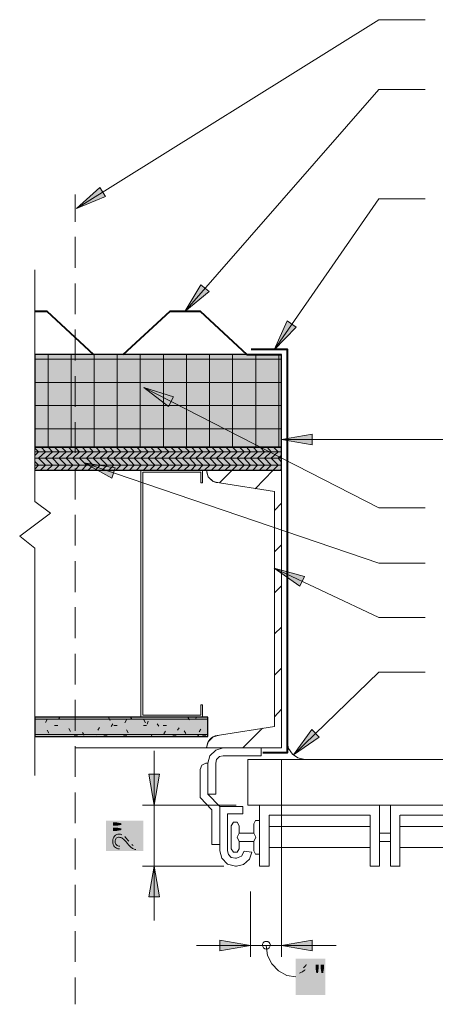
# Model space of a CAD drawing. Header units: inches. Extents: x 32 to 1061, y -183 to 263.
# Tile 9 of 16: x 1001 to 1022, y -174 to -125. Entities that reach past the tile are written whole.
import ezdxf

# ---------------------------------------------------------------- set-up
doc = ezdxf.new("R2010")
doc.units = ezdxf.units.IN
doc.header["$MEASUREMENT"] = 0
doc.layers.add('PDF_Geometry', color=7, linetype='Continuous')
doc.layers.add('PDF_Solid Fills', color=7, linetype='Continuous')

msp = doc.modelspace()

# ---------------------------------------------------------------- hatches: boundary and pattern name
at = {"layer": 'PDF_Solid Fills', "transparency": 33554559}
h = msp.add_hatch(color=256, dxfattribs=at)
h.paths.add_polyline_path([(1005.987299, -165.416956), (1005.760374, -165.458215), (1005.574707, -165.458215), (1005.574707, -165.293178), (1005.760374, -165.293178), (1005.987299, -165.334437)], flags=0)
h.paths.add_polyline_path([(1005.987299, -165.159086), (1005.760374, -165.200345), (1005.574707, -165.200345), (1005.574707, -165.035308), (1005.760374, -165.035308), (1005.987299, -165.076567)], flags=0)
h = msp.add_hatch(color=256, dxfattribs=at)
h.paths.add_polyline_path([(1006.595873, -165.623252), (1006.729965, -165.623252), (1006.729965, -166.396862)], flags=0)
h.paths.add_polyline_path([(1005.915096, -166.22151), (1005.904781, -166.365917)], flags=0)
h.paths.add_polyline_path([(1006.172966, -165.747029, 0.051832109), (1006.028559, -165.654196)], flags=0)
h.paths.add_polyline_path([(1006.368947, -165.973955, 0.018009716), (1006.523669, -166.138992)], flags=0)
h.paths.add_polyline_path([(1006.595873, -166.190566), (1006.595873, -165.623252)], flags=0)
h = msp.add_hatch(color=256, dxfattribs=at)
h.paths.add_polyline_path([(1015.363453, -173.328407), (1015.219046, -173.328407), (1015.219046, -172.420705)], flags=0)
h.paths.add_polyline_path([(1014.940546, -172.596057), (1014.940546, -172.461964)], flags=0)
h.paths.add_polyline_path([(1014.940546, -172.461964, 0.04278767), (1015.146842, -172.317557)], flags=0)
h.paths.add_polyline_path([(1015.27062, -172.162835), (1015.363453, -172.162835), (1015.363453, -173.328407)], flags=0)
h = msp.add_hatch(color=256, dxfattribs=at)
h.paths.add_polyline_path([(1015.78636, -172.585742), (1015.745101, -172.358816), (1015.745101, -172.17315), (1015.899823, -172.17315), (1015.899823, -172.358816), (1015.868878, -172.585742)], flags=0)
h.paths.add_polyline_path([(1016.04423, -172.585742), (1016.002971, -172.358816), (1016.002971, -172.17315), (1016.168007, -172.17315), (1016.168007, -172.358816), (1016.126748, -172.585742)], flags=0)

# ---------------------------------------------------------------- linework, layer by layer
at = {"layer": 'PDF_Geometry', "lineweight": 9}
for points in [[(1003.738673, -134.255943), (1018.922059, -124.786957), (1021.253204, -124.786957)], [(1009.184887, -139.413344), (1018.922059, -128.293989), (1021.253204, -128.293989)], [(1003.676784, -134.916091), (1003.676784, -133.554537)], [(1013.661511, -141.331896), (1018.922059, -133.760833), (1021.253204, -133.760833)], [(1003.676784, -137.226606), (1003.676784, -135.679386)], [(1001.655083, -162.683533), (1001.655083, -151.275364), (1000.891788, -150.677106), (1002.439008, -149.521848), (1001.655083, -148.944219), (1001.655083, -137.329754)], [(1003.676784, -139.557751), (1003.676784, -138.010531)], [(1003.676784, -141.868266), (1003.676784, -140.321046)], [(1003.676784, -144.199411), (1003.676784, -142.652191)], [(1007.121927, -143.22982), (1018.922059, -149.253663), (1021.253204, -149.253663)], [(1003.676784, -146.509926), (1003.676784, -144.962706)], [(1004.130635, -147.005037), (1018.922059, -152.038659), (1021.253204, -152.038659)], [(1003.676784, -148.841071), (1003.676784, -147.293851)], [(1003.676784, -151.151587), (1003.676784, -149.604366)], [(1003.676784, -153.482731), (1003.676784, -151.935511)], [(1013.661511, -152.286215), (1018.922059, -154.761767), (1021.253204, -154.761767)], [(1003.676784, -155.793247), (1003.676784, -154.246027)], [(1003.676784, -158.124392), (1003.676784, -156.577172)], [(1014.631102, -161.652053), (1018.922059, -157.505504), (1021.253204, -157.505504)], [(1003.676784, -160.434907), (1003.676784, -158.887687)], [(1010.340145, -159.857278), (1001.655083, -159.857278)], [(1002.273971, -159.877908), (1002.191453, -160.022315)], [(1002.913489, -159.75413), (1002.8516, -159.836648)], [(1005.4303, -159.919167), (1005.347782, -159.77476)], [(1006.255484, -159.898537), (1006.172966, -160.042944)], [(1006.523669, -159.857278), (1006.46178, -159.75413)], [(1007.204446, -160.042944), (1007.121927, -159.898537)], [(1009.411813, -159.898537), (1009.329295, -159.75413)], [(1009.762516, -159.75413), (1009.741887, -159.816019)], [(1001.675713, -160.373018), (1001.655083, -160.352389)], [(1002.35649, -160.558685), (1002.273971, -160.414277)], [(1002.645304, -160.166722), (1002.810341, -160.166722)], [(1003.449858, -160.476166), (1003.36734, -160.331759)], [(1004.89393, -160.26987), (1004.811412, -160.414277)], [(1005.574707, -160.084204), (1005.492189, -160.228611)], [(1005.615967, -160.166722), (1005.781003, -160.166722)], [(1006.338003, -160.538055), (1006.255484, -160.393648)], [(1007.101298, -160.166722), (1007.266335, -160.166722)], [(1007.348853, -159.960426), (1007.286964, -160.104833)], [(1007.885223, -160.207981), (1007.802704, -160.084204)], [(1008.091519, -160.166722), (1008.256555, -160.166722)], [(1008.896073, -160.2905), (1008.813555, -160.414277)], [(1009.226147, -160.579314), (1009.143628, -160.434907)], [(1009.989442, -160.352389), (1009.906924, -160.496796)], [(1010.340145, -160.620573), (1001.655083, -160.620573)], [(1003.635525, -160.661833), (1003.800562, -160.661833)], [(1004.130635, -160.661833), (1004.048117, -160.517425)], [(1004.749523, -160.723721), (1004.728894, -160.703092)], [(1005.120856, -160.661833), (1005.285893, -160.661833)], [(1006.111077, -160.661833), (1006.276114, -160.661833)], [(1007.534519, -160.641203), (1007.49326, -160.723721)], [(1008.215296, -160.455537), (1008.132778, -160.599944)], [(1008.586629, -160.661833), (1008.751666, -160.661833)], [(1009.886294, -160.723721), (1009.824405, -160.620573)], [(1010.07196, -160.661833), (1010.236997, -160.661833)], [(1003.676784, -162.745422), (1003.676784, -161.218832)], [(1011.10344, -161.30135), (1003.676784, -161.30135)], [(1010.340145, -163.611865), (1010.340145, -162.064645), (1010.443293, -161.693313), (1010.732108, -161.404498), (1011.10344, -161.30135), (1013.021993, -161.30135), (1013.021993, -161.693313), (1011.10344, -161.693313), (1010.917774, -161.734572), (1010.773367, -161.878979), (1010.732108, -162.064645), (1010.732108, -163.611865), (1010.340145, -163.611865), (1010.938404, -164.230753)], [(1014.032844, -161.30135), (1013.021993, -161.30135)], [(1010.340145, -162.064645), (1010.236997, -162.064645), (1010.030701, -162.167793), (1009.948183, -162.374089), (1009.948183, -163.776902), (1010.546441, -164.39579), (1010.546441, -166.149306), (1010.938404, -166.149306)], [(1003.676784, -165.076567), (1003.676784, -163.529347)], [(1018.963318, -164.168865), (1018.963318, -167.222046), (1018.488837, -167.222046), (1018.488837, -164.663975), (1013.413956, -164.663975), (1013.413956, -167.222046), (1012.939475, -167.222046), (1012.939475, -164.168865)], [(1019.994798, -167.222046), (1019.499688, -167.222046), (1019.499688, -164.168865)], [(1025.544161, -164.168865), (1025.544161, -167.222046), (1025.06968, -167.222046), (1025.06968, -164.663975), (1019.994798, -164.663975)], [(1019.974169, -164.663975), (1019.974169, -167.222046)], [(1012.939475, -164.93216), (1012.733179, -164.93216), (1012.65066, -165.097197), (1012.65066, -165.571678), (1011.907995, -165.571678), (1011.907995, -165.200345), (1011.804847, -165.014678), (1011.61918, -165.014678), (1011.516032, -165.200345), (1011.516032, -166.355602), (1011.61918, -166.520639), (1011.804847, -166.520639), (1011.907995, -166.355602), (1011.907995, -165.98427), (1012.65066, -165.98427), (1012.65066, -166.45875), (1012.733179, -166.623787), (1012.939475, -166.623787)], [(1018.488837, -165.241604), (1013.413956, -165.241604)], [(1025.06968, -165.241604), (1019.994798, -165.241604)], [(1003.676784, -167.387082), (1003.676784, -165.839862)], [(1011.907995, -165.571678), (1011.804847, -165.777974), (1011.907995, -165.98427)], [(1012.65066, -165.98427), (1012.753808, -165.777974), (1012.65066, -165.571678)], [(1019.499688, -165.571678), (1018.963318, -165.571678), (1019.499688, -165.571678)], [(1018.488837, -166.293714), (1013.413956, -166.293714)], [(1019.499688, -165.98427), (1018.963318, -165.98427), (1019.499688, -165.98427)], [(1025.06968, -166.293714), (1019.994798, -166.293714)], [(1003.676784, -169.718227), (1003.676784, -168.171007)], [(1012.485624, -168.54234), (1012.485624, -171.781187)], [(1003.676784, -172.028743), (1003.676784, -170.481523)], [(1003.676784, -174.153592), (1003.676784, -172.812667)]]:
    msp.add_lwpolyline(points, dxfattribs=at)
for points in [[(1003.738673, -134.255943), (1005.203375, -133.657685), (1004.91456, -133.203834)], [(1009.184887, -139.413344), (1010.402034, -138.423123), (1009.989442, -138.07242)], [(1013.661511, -141.331896), (1014.775509, -140.197268), (1014.321658, -139.887824)], [(1007.121927, -143.22982), (1008.359703, -144.178781), (1008.607259, -143.704301)], [(1004.130635, -147.005037), (1005.512819, -147.768332), (1005.677855, -147.252592)], [(1010.07196, -159.75413), (1010.07196, -159.135242), (1009.989442, -159.135242), (1009.989442, -159.650982), (1007.080668, -159.650982), (1007.080668, -147.479518), (1009.989442, -147.479518), (1009.989442, -148.015887), (1010.07196, -148.015887), (1010.07196, -147.37637), (1006.97752, -147.37637), (1006.97752, -159.75413)], [(1013.661511, -152.286215), (1014.961176, -153.193917), (1015.188101, -152.698807)], [(1014.631102, -161.652053), (1015.930767, -160.764981), (1015.559434, -160.373018)], [(1012.15555, -166.47938), (1012.031772, -166.726935), (1011.784217, -166.830083), (1011.722328, -166.830083), (1011.516032, -166.788824), (1011.371625, -166.644417), (1011.330366, -166.45875), (1011.330366, -164.602086), (1012.093661, -164.602086), (1012.093661, -164.230753), (1010.938404, -164.230753), (1010.938404, -166.45875), (1011.041552, -166.830083), (1011.330366, -167.118898), (1011.722328, -167.222046), (1011.784217, -167.222046), (1012.13492, -167.139527), (1012.423735, -166.871342), (1012.547512, -166.520639)]]:
    msp.add_lwpolyline(points, close=True, dxfattribs=at)
at = {"layer": 'PDF_Geometry', "lineweight": 40}
for points in [[(1001.655083, -139.392714), (1002.253342, -139.392714), (1004.605116, -141.579452)], [(1006.090447, -141.579452), (1008.442222, -139.392714), (1009.948183, -139.392714), (1012.299957, -141.579452), (1014.032844, -141.579452)], [(1012.506253, -141.311267), (1014.321658, -141.311267), (1014.321658, -161.548905), (1013.104512, -161.548905)]]:
    msp.add_lwpolyline(points, dxfattribs=at)
at = {"layer": 'PDF_Geometry', "lineweight": 30}
msp.add_lwpolyline([(1001.655083, -147.37637), (1014.032844, -147.37637), (1014.032844, -146.221112), (1001.655083, -146.221112), (1014.032844, -146.221112), (1014.032844, -141.579452), (1001.655083, -141.579452), (1001.655083, -146.221112)], dxfattribs=at)
at = {"layer": 'PDF_Geometry', "color": 250, "lineweight": 9, "true_color": 0x171717}
for points in [[(1002.31523, -141.579452), (1002.31523, -146.221112), (1002.542156, -146.448038), (1002.191453, -146.778111), (1002.542156, -147.128814), (1002.273971, -147.37637)], [(1003.470488, -146.221112), (1003.470488, -141.579452)], [(1004.625746, -146.221112), (1004.625746, -141.579452)], [(1005.781003, -146.221112), (1005.781003, -141.579452)], [(1006.936261, -146.221112), (1006.936261, -141.579452)], [(1008.112148, -146.221112), (1008.112148, -141.579452)], [(1009.267406, -146.221112), (1009.267406, -141.579452)], [(1010.422664, -146.221112), (1010.422664, -141.579452)], [(1011.577921, -141.579452), (1011.577921, -146.221112), (1011.804847, -146.448038), (1011.474773, -146.778111), (1011.804847, -147.128814), (1011.557292, -147.37637)], [(1012.753808, -146.221112), (1012.753808, -141.579452)], [(1013.909066, -146.221112), (1013.909066, -141.579452)], [(1001.655083, -141.806377), (1014.032844, -141.806377)], [(1001.655083, -142.982265), (1014.032844, -142.982265)], [(1001.655083, -144.137522), (1014.032844, -144.137522)], [(1001.655083, -145.29278), (1014.032844, -145.29278)], [(1001.655083, -146.262371), (1001.84075, -146.448038), (1001.655083, -146.633704)], [(1001.655083, -146.448038), (1014.032844, -146.448038)], [(1001.964527, -146.221112), (1002.191453, -146.448038), (1001.84075, -146.778111), (1002.191453, -147.128814), (1001.943898, -147.37637)], [(1002.645304, -146.221112), (1002.87223, -146.448038), (1002.542156, -146.778111), (1002.87223, -147.128814), (1002.624674, -147.37637)], [(1002.996007, -146.221112), (1003.222933, -146.448038), (1002.87223, -146.778111), (1003.222933, -147.128814), (1002.975378, -147.37637)], [(1003.34671, -146.221112), (1003.553006, -146.448038), (1003.222933, -146.778111), (1003.553006, -147.128814), (1003.305451, -147.37637)], [(1003.676784, -146.221112), (1003.90371, -146.448038), (1003.553006, -146.778111), (1003.90371, -147.128814), (1003.656154, -147.37637)], [(1004.027487, -146.221112), (1004.254413, -146.448038), (1003.90371, -146.778111), (1004.254413, -147.128814), (1004.006858, -147.37637)], [(1004.37819, -146.221112), (1004.584486, -146.448038), (1004.254413, -146.778111), (1004.584486, -147.128814), (1004.336931, -147.37637)], [(1004.708264, -146.221112), (1004.93519, -146.448038), (1004.584486, -146.778111), (1004.93519, -147.128814), (1004.687634, -147.37637)], [(1005.058967, -146.221112), (1005.285893, -146.448038), (1004.93519, -146.778111), (1005.285893, -147.128814), (1005.038338, -147.37637)], [(1005.409671, -146.221112), (1005.615967, -146.448038), (1005.285893, -146.778111), (1005.615967, -147.128814), (1005.368411, -147.37637)], [(1005.739744, -146.221112), (1005.96667, -146.448038), (1005.615967, -146.778111), (1005.96667, -147.128814), (1005.719115, -147.37637)], [(1006.090447, -146.221112), (1006.317373, -146.448038), (1005.96667, -146.778111), (1006.317373, -147.128814), (1006.069818, -147.37637)], [(1006.441151, -146.221112), (1006.647447, -146.448038), (1006.317373, -146.778111), (1006.647447, -147.128814), (1006.399891, -147.37637)], [(1006.771224, -146.221112), (1006.99815, -146.448038), (1006.647447, -146.778111), (1006.99815, -147.128814), (1006.750595, -147.37637)], [(1007.121927, -146.221112), (1007.348853, -146.448038), (1006.99815, -146.778111), (1007.348853, -147.128814), (1007.101298, -147.37637)], [(1007.472631, -146.221112), (1007.678927, -146.448038), (1007.348853, -146.778111), (1007.678927, -147.128814), (1007.431371, -147.37637)], [(1007.802704, -146.221112), (1008.02963, -146.448038), (1007.678927, -146.778111), (1008.02963, -147.128814), (1007.782075, -147.37637)], [(1008.153407, -146.221112), (1008.380333, -146.448038), (1008.02963, -146.778111), (1008.380333, -147.128814), (1008.132778, -147.37637)], [(1008.483481, -146.221112), (1008.710407, -146.448038), (1008.380333, -146.778111), (1008.710407, -147.128814), (1008.462851, -147.37637)], [(1008.834184, -146.221112), (1009.06111, -146.448038), (1008.710407, -146.778111), (1009.06111, -147.128814), (1008.813555, -147.37637)], [(1009.184887, -146.221112), (1009.411813, -146.448038), (1009.06111, -146.778111), (1009.411813, -147.128814), (1009.143628, -147.37637)], [(1009.514961, -146.221112), (1009.741887, -146.448038), (1009.411813, -146.778111), (1009.741887, -147.128814), (1009.494331, -147.37637)], [(1009.865664, -146.221112), (1010.09259, -146.448038), (1009.741887, -146.778111), (1010.09259, -147.128814), (1009.845035, -147.37637)], [(1010.216368, -146.221112), (1010.443293, -146.448038), (1010.09259, -146.778111), (1010.443293, -147.128814), (1010.175108, -147.37637)], [(1010.546441, -146.221112), (1010.773367, -146.448038), (1010.443293, -146.778111), (1010.773367, -147.128814), (1010.525812, -147.37637)], [(1010.897144, -146.221112), (1011.12407, -146.448038), (1010.773367, -146.778111), (1011.12407, -147.128814), (1010.876515, -147.37637)], [(1011.247848, -146.221112), (1011.474773, -146.448038), (1011.12407, -146.778111), (1011.474773, -147.128814), (1011.206588, -147.37637)], [(1011.928624, -146.221112), (1012.15555, -146.448038), (1011.804847, -146.778111), (1012.15555, -147.128814), (1011.907995, -147.37637)], [(1012.279328, -146.221112), (1012.485624, -146.448038), (1012.15555, -146.778111), (1012.485624, -147.128814), (1012.238068, -147.37637)], [(1012.609401, -146.221112), (1012.836327, -146.448038), (1012.485624, -146.778111), (1012.836327, -147.128814), (1012.588772, -147.37637)], [(1012.960104, -146.221112), (1013.18703, -146.448038), (1012.836327, -146.778111), (1013.18703, -147.128814), (1012.939475, -147.37637)], [(1013.310808, -146.221112), (1013.517104, -146.448038), (1013.18703, -146.778111), (1013.517104, -147.128814), (1013.269548, -147.37637)], [(1013.640881, -146.221112), (1013.867807, -146.448038), (1013.517104, -146.778111), (1013.867807, -147.128814), (1013.620252, -147.37637)], [(1014.032844, -146.613074), (1013.867807, -146.778111), (1014.032844, -146.963778)], [(1013.991584, -146.221112), (1014.032844, -146.262371)], [(1001.655083, -146.778111), (1014.032844, -146.778111)], [(1001.655083, -146.943148), (1001.84075, -147.128814), (1001.655083, -147.314481)], [(1001.655083, -147.128814), (1014.032844, -147.128814)], [(1013.970955, -147.37637), (1014.032844, -147.314481)]]:
    msp.add_lwpolyline(points, dxfattribs=at)
at = {"layer": 'PDF_Geometry', "lineweight": 18}
for points in [[(1014.032844, -145.829149), (1014.032844, -145.313409)], [(1014.032844, -146.406778), (1014.032844, -145.829149), (1048.33987, -145.829149), (1048.33987, -146.406778)], [(1010.917774, -160.661833), (1010.60833, -160.744351), (1010.360775, -160.991906), (1010.278256, -161.30135), (1014.032844, -161.30135), (1014.032844, -147.37637), (1010.278256, -147.37637), (1010.360775, -147.706443), (1010.60833, -147.933369), (1010.917774, -148.015887), (1011.557292, -147.37637)], [(1010.298886, -161.136313), (1010.278256, -161.30135), (1014.032844, -161.30135), (1014.032844, -147.37637), (1010.278256, -147.37637), (1010.298886, -147.541406), (1010.360775, -147.706443), (1010.463923, -147.830221), (1010.60833, -147.933369), (1010.752737, -147.995258), (1010.917774, -148.015887), (1013.68214, -148.449109), (1013.68214, -160.228611), (1010.917774, -160.661833), (1013.68214, -160.228611), (1013.68214, -148.449109), (1010.917774, -148.015887)], [(1012.712549, -148.304702), (1013.620252, -147.37637)], [(1013.68214, -149.39807), (1014.032844, -149.026738)], [(1013.68214, -151.461031), (1014.032844, -151.110327)], [(1013.68214, -153.523991), (1014.032844, -153.173287)], [(1013.68214, -155.586951), (1014.032844, -155.236247)], [(1013.68214, -157.649911), (1014.032844, -157.299208)], [(1013.68214, -159.7335), (1014.032844, -159.362168)], [(1012.093661, -161.30135), (1013.083882, -160.311129)], [(1010.402034, -160.930017), (1010.546441, -160.78561)], [(1014.321658, -160.991906), (1014.383547, -161.32198), (1014.589843, -161.610794), (1014.858028, -161.796461), (1015.208731, -161.878979)], [(1007.637667, -161.445757), (1007.637667, -169.945153)], [(1030.103303, -161.878979), (1012.341216, -161.878979), (1012.341216, -164.168865), (1029.7526, -164.168865)], [(1014.032844, -161.878979), (1014.032844, -171.203559), (1014.032844, -171.781187)], [(1011.763588, -164.168865), (1007.637667, -164.168865), (1007.060039, -164.168865)], [(1011.1447, -167.222046), (1007.637667, -167.222046), (1007.060039, -167.222046)], [(1012.485624, -168.501081), (1012.485624, -171.203559), (1012.485624, -171.781187)], [(1009.762516, -171.203559), (1016.776581, -171.203559)], [(1013.269548, -171.203559), (1013.331437, -171.698669), (1013.558363, -172.131891), (1013.888436, -172.482594), (1014.301028, -172.709519), (1014.75488, -172.771408)]]:
    msp.add_lwpolyline(points, dxfattribs=at)
for points in [[(1014.032844, -145.829149), (1015.580064, -146.097334), (1015.580064, -145.560965)], [(1007.637667, -164.168865), (1007.905852, -162.621645), (1007.369483, -162.621645)], [(1007.637667, -167.222046), (1007.369483, -168.769266), (1007.905852, -168.769266)], [(1012.485624, -171.203559), (1010.938404, -170.935374), (1010.938404, -171.471743)], [(1014.032844, -171.203559), (1015.580064, -171.471743), (1015.580064, -170.935374)]]:
    msp.add_lwpolyline(points, close=True, dxfattribs=at)
at = {"layer": 'PDF_Geometry', "color": 1, "lineweight": 9}
for points in [[(1014.032844, -148.92359), (1014.032844, -151.048439)], [(1014.032844, -152.224326), (1014.032844, -154.534841)], [(1014.032844, -155.690099), (1014.032844, -158.021244)], [(1014.032844, -159.176501), (1014.032844, -161.30135)]]:
    msp.add_lwpolyline(points, dxfattribs=at)
at = {"layer": 'PDF_Geometry', "lineweight": 30}
msp.add_lwpolyline([(1001.655083, -159.75413), (1001.655083, -160.723721), (1010.340145, -160.723721), (1010.340145, -159.75413)], close=True, dxfattribs=at)
at = {"layer": 'PDF_Geometry', "lineweight": 18}
msp.add_lwpolyline([(1013.269548, -170.997263, 0.416666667), (1013.083882, -171.182929, -0.416666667)], format="xyb", close=True, dxfattribs=at)
for points in [[(1010.917774, -160.661833), (1010.621395, -160.665615), (1010.382952, -160.851109), (1010.298886, -161.136313)], [(1005.564393, -165.98427), (1005.564393, -165.881122), (1005.595337, -165.788288), (1005.657226, -165.7264)], [(1005.657226, -165.7264), (1005.719115, -165.654196), (1005.801633, -165.623252), (1005.894466, -165.623252)], [(1005.739744, -165.829548), (1005.7088, -165.870807), (1005.68817, -165.922381), (1005.68817, -165.994584)], [(1005.884151, -165.777974), (1005.832577, -165.777974), (1005.781003, -165.798603), (1005.739744, -165.829548)], [(1006.059503, -165.839862), (1005.997614, -165.798603), (1005.935725, -165.777974), (1005.884151, -165.777974)], [(1005.894466, -165.623252), (1005.935725, -165.623252), (1005.976985, -165.633566), (1006.028559, -165.654196)], [(1006.307058, -166.097732), (1006.20391, -165.973955), (1006.121392, -165.881122), (1006.059503, -165.839862)], [(1006.172966, -165.747029), (1006.214225, -165.798603), (1006.286429, -165.870807), (1006.368947, -165.973955)], [(1005.657226, -166.252454), (1005.595337, -166.190566), (1005.564393, -166.097732), (1005.564393, -165.98427)], [(1005.904781, -166.365917), (1005.791318, -166.355602), (1005.7088, -166.314343), (1005.657226, -166.252454)], [(1005.68817, -165.994584), (1005.68817, -166.056473), (1005.7088, -166.118362), (1005.750059, -166.159621)], [(1005.750059, -166.159621), (1005.791318, -166.20088), (1005.842892, -166.22151), (1005.915096, -166.22151)], [(1006.48241, -166.283399), (1006.430836, -166.24214), (1006.368947, -166.180251), (1006.307058, -166.097732)], [(1006.637132, -166.376232), (1006.585558, -166.355602), (1006.533984, -166.324658), (1006.48241, -166.283399)], [(1006.523669, -166.138992), (1006.544299, -166.159621), (1006.575243, -166.180251), (1006.595873, -166.190566)], [(1006.729965, -166.396862), (1006.699021, -166.396862), (1006.668076, -166.386547), (1006.637132, -166.376232)], [(1013.269548, -171.389225), (1013.1664, -171.389225), (1013.083882, -171.286077), (1013.083882, -171.182929)], [(1013.269548, -171.389225), (1013.1664, -171.389225), (1013.083882, -171.286077), (1013.083882, -171.182929)], [(1013.269548, -170.997263), (1013.372696, -170.997263), (1013.475844, -171.079781), (1013.475844, -171.182929)], [(1013.269548, -170.997263), (1013.372696, -170.997263), (1013.475844, -171.079781), (1013.475844, -171.182929)], [(1013.475844, -171.182929), (1013.475844, -171.286077), (1013.372696, -171.389225), (1013.269548, -171.389225)], [(1013.475844, -171.182929), (1013.475844, -171.286077), (1013.372696, -171.389225), (1013.269548, -171.389225)], [(1015.146842, -172.317557), (1015.208731, -172.265983), (1015.24999, -172.214409), (1015.27062, -172.162835)], [(1015.084953, -172.523853), (1015.033379, -172.554797), (1014.981805, -172.575427), (1014.940546, -172.596057)], [(1015.219046, -172.420705), (1015.188101, -172.451649), (1015.146842, -172.492909), (1015.084953, -172.523853)]]:
    msp.add_open_spline(points, degree=3, dxfattribs=at)
at = {"layer": 'PDF_Solid Fills', "lineweight": 9, "transparency": 33554559}
for points in [[(1003.738673, -134.255943), (1005.203375, -133.657685), (1004.91456, -133.203834)], [(1009.184887, -139.413344), (1010.402034, -138.423123), (1009.989442, -138.07242)], [(1013.661511, -141.331896), (1014.775509, -140.197268), (1014.321658, -139.887824)], [(1007.121927, -143.22982), (1008.359703, -144.178781), (1008.607259, -143.704301)], [(1004.130635, -147.005037), (1005.512819, -147.768332), (1005.677855, -147.252592)], [(1013.661511, -152.286215), (1014.961176, -153.193917), (1015.188101, -152.698807)], [(1014.631102, -161.652053), (1015.930767, -160.764981), (1015.559434, -160.373018)]]:
    msp.add_solid(points, dxfattribs=at)
at = {"layer": 'PDF_Solid Fills', "color": 7, "lineweight": 40, "true_color": 0xffffff, "transparency": 33554559}
for points in [[(1001.655083, -141.579452), (1001.655083, -147.37637), (1014.032844, -141.579452), (1014.032844, -147.37637)], [(1001.655083, -159.75413), (1001.655083, -160.723721), (1010.340145, -159.75413), (1010.340145, -160.723721)]]:
    msp.add_solid(points, dxfattribs=at)
at = {"layer": 'PDF_Solid Fills', "lineweight": 18, "transparency": 33554559}
for points in [[(1014.032844, -145.829149), (1015.580064, -146.097334), (1015.580064, -145.560965)], [(1007.637667, -164.168865), (1007.905852, -162.621645), (1007.369483, -162.621645)], [(1007.637667, -167.222046), (1007.369483, -168.769266), (1007.905852, -168.769266)], [(1012.485624, -171.203559), (1010.938404, -170.935374), (1010.938404, -171.471743)], [(1014.032844, -171.203559), (1015.580064, -171.471743), (1015.580064, -170.935374)]]:
    msp.add_solid(points, dxfattribs=at)
at = {"layer": 'PDF_Solid Fills', "color": 7, "lineweight": 18, "true_color": 0xffffff, "transparency": 33554559}
for points in [[(1005.224004, -164.95279), (1005.224004, -166.45875), (1007.101298, -164.95279), (1007.101298, -166.45875)], [(1014.75488, -171.863706), (1014.75488, -173.679111), (1016.240211, -171.863706), (1016.240211, -173.679111)]]:
    msp.add_solid(points, dxfattribs=at)

doc.saveas('drawing.dxf')
